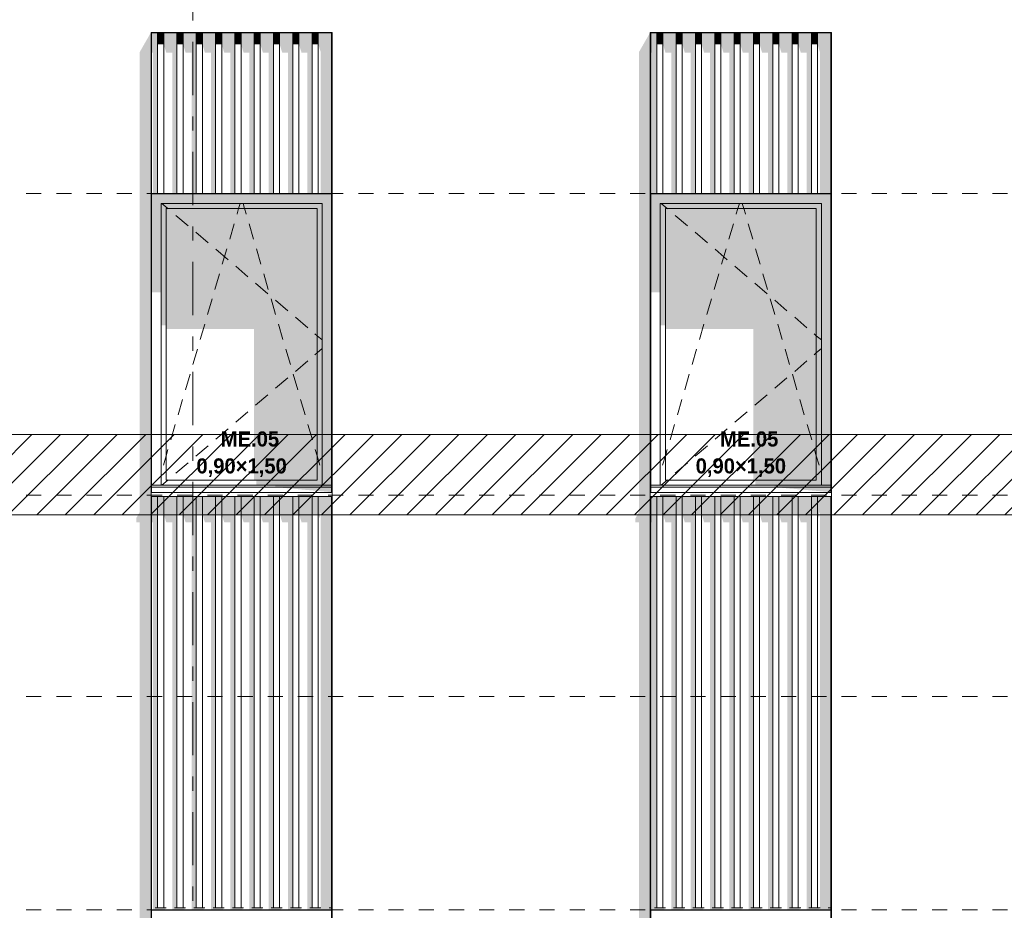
# Model space of a CAD drawing. Header units: millimetres. Extents: x 22784 to 62337, y -53000 to 10500.
# Tile 18 of 26: x 42561 to 47452, y 2497 to 6923. Entities that reach past the tile are written whole.
import ezdxf
from ezdxf.enums import TextEntityAlignment as Align

# ---------------------------------------------------------------- set-up
doc = ezdxf.new("R2010")
doc.units = ezdxf.units.MM
doc.header["$MEASUREMENT"] = 0
doc.linetypes.add('_TIRET COURT 1', pattern=[150, 75, -75])
doc.linetypes.add('Axe', pattern=[546.805537, 264.583325, -105.833328, 70.555556, -105.833328])
for name, color, linetype in [('Nouveau_0', 7, 'Continuous'), ('Nouveau_2D - Dessin général', 7, 'Continuous'), ('Nouveau_2D - Etiquettes 50ème', 7, 'Continuous'), ('Nouveau__Grille structurelle (axe_trame)', 7, 'Continuous'), ('Nouveau__Murs ext - Bardages', 7, 'Continuous'), ('Nouveau__Murs ext - Périphériques', 7, 'Continuous'), ('Nouveau_Fenêtres Archicad', 7, 'Continuous')]:
    doc.layers.add(name, color=color, linetype=linetype)
doc.styles.add('STYLE_GENERE_1', font='arial.ttf')
doc.styles.add('STYLE_GENERE_4', font='GOTHIC.TTF')

# ---------------------------------------------------------------- blocks, each defined once
blk = doc.blocks.new('Élément de coupe_4')
at = {"layer": 'Nouveau__Murs ext - Périphériques', "linetype": 'Continuous', "lineweight": 13}
for points in [[(43139.5, 865.3), (44039.5, 865.3), (44046.5, 887.5), (44040.7, 887.5), (44054, 911.8), (44054, 884.3), (44057, 884.3), (44113, 982), (44110, 982), (44110, 993.4), (43216, 993.4), (43216, 982), (43213, 982), (43213, 3560), (43157, 3560), (43157, 917.3), (43139.5, 885.3)], [(43233.3, 3560), (43222.2, 3560), (43222.2, 2500), (43279.9, 2500), (43288.7, 2510), (43233.3, 2510)], [(43318.2, 3560), (43318.2, 2500), (43375.9, 2500), (43384.7, 2510), (43329.3, 2510), (43329.3, 3560)], [(43425.3, 3560), (43414.2, 3560), (43414.2, 2500), (43471.9, 2500), (43480.7, 2510), (43425.3, 2510)], [(43510.2, 3560), (43510.2, 2500), (43567.9, 2500), (43576.7, 2510), (43521.3, 2510), (43521.3, 3560)], [(43617.3, 3560), (43606.2, 3560), (43606.2, 2500), (43663.9, 2500), (43672.7, 2510), (43617.3, 2510)], [(43702.2, 3560), (43702.2, 2500), (43759.9, 2500), (43768.7, 2510), (43713.3, 2510), (43713.3, 3560)], [(43798.2, 3560), (43798.2, 2500), (43855.9, 2500), (43864.7, 2510), (43809.3, 2510), (43809.3, 3560)], [(43894.2, 2500), (43951.9, 2500), (43960.7, 2510), (43905.3, 2510), (43905.3, 3560), (43894.2, 3560)], [(43990.2, 3560), (43990.2, 2500), (44047.9, 2500), (44054, 2506.9), (44054, 2500), (44110, 2500), (44110, 2510), (44097.3, 2510), (44097.3, 3560), (44056.7, 3560), (44056.7, 2510), (44001.3, 2510), (44001.3, 3560)], [(45619.5, 885.3), (45619.5, 865.3), (46519.5, 865.3), (46526.5, 887.5), (46520.7, 887.5), (46534, 911.8), (46534, 884.3), (46537, 884.3), (46593, 982), (46590, 982), (46590, 993.4), (45696, 993.4), (45696, 982), (45693, 982), (45693, 3560), (45637, 3560), (45637, 917.3)], [(45702.2, 3560), (45702.2, 2500), (45759.9, 2500), (45768.7, 2510), (45713.3, 2510), (45713.3, 3560)], [(45798.2, 2500), (45855.9, 2500), (45864.7, 2510), (45809.3, 2510), (45809.3, 3560), (45798.2, 3560)], [(45905.3, 3560), (45894.2, 3560), (45894.2, 2500), (45951.9, 2500), (45960.7, 2510), (45905.3, 2510)], [(45990.2, 3560), (45990.2, 2500), (46047.9, 2500), (46056.7, 2510), (46001.3, 2510), (46001.3, 3560)], [(46086.2, 3560), (46086.2, 2500), (46143.9, 2500), (46152.7, 2510), (46097.3, 2510), (46097.3, 3560)], [(46182.2, 2500), (46239.9, 2500), (46248.7, 2510), (46193.3, 2510), (46193.3, 3560), (46182.2, 3560)], [(46278.2, 2500), (46335.9, 2500), (46344.7, 2510), (46289.3, 2510), (46289.3, 3560), (46278.2, 3560)], [(46385.3, 3560), (46374.2, 3560), (46374.2, 2500), (46431.9, 2500), (46440.7, 2510), (46385.3, 2510)], [(46470.2, 3560), (46470.2, 2500), (46527.9, 2500), (46534, 2506.9), (46534, 2500), (46590, 2500), (46590, 2510), (46577.3, 2510), (46577.3, 3560), (46536.7, 3560), (46536.7, 2510), (46481.3, 2510), (46481.3, 3560)]]:
    blk.add_hatch(color=7, dxfattribs=at).paths.add_polyline_path(points)
blk = doc.blocks.new('Élément de coupe_9')
at = {"layer": 'Nouveau__Murs ext - Périphériques', "linetype": 'Continuous', "lineweight": 13}
for points in [[(43157, 4477.3), (43139.5, 4445.3), (43139.5, 4425.3), (43157, 4425.3), (43157, 3560), (43213, 3560), (43213, 6785.2), (43170.1, 6785.2), (43157, 6762.3)], [(43216, 6785.2), (43216, 6759.3), (43222.2, 6759.3), (43222.2, 6060), (43233.3, 6060), (43233.3, 6785.2)], [(43329.3, 6785.2), (43288.7, 6785.2), (43288.7, 6759.3), (43318.2, 6759.3), (43318.2, 6060), (43329.3, 6060)], [(43384.7, 6785.2), (43384.7, 6759.3), (43414.2, 6759.3), (43414.2, 6060), (43425.3, 6060), (43425.3, 6785.2)], [(43480.7, 6759.3), (43510.2, 6759.3), (43510.2, 6060), (43521.3, 6060), (43521.3, 6785.2), (43480.7, 6785.2)], [(43576.7, 6785.2), (43576.7, 6759.3), (43606.2, 6759.3), (43606.2, 6060), (43617.3, 6060), (43617.3, 6785.2)], [(43713.3, 6785.2), (43672.7, 6785.2), (43672.7, 6759.3), (43702.2, 6759.3), (43702.2, 6060), (43713.3, 6060)], [(43768.7, 6759.3), (43798.2, 6759.3), (43798.2, 6060), (43809.3, 6060), (43809.3, 6785.2), (43768.7, 6785.2)], [(43864.7, 6785.2), (43864.7, 6759.3), (43894.2, 6759.3), (43894.2, 6060), (43905.3, 6060), (43905.3, 6785.2)], [(43960.7, 6759.3), (43990.2, 6759.3), (43990.2, 6060), (44001.3, 6060), (44001.3, 6785.2), (43960.7, 6785.2)], [(44056.7, 6785.2), (44056.7, 6060), (44097.3, 6060), (44097.3, 6785.2)], [(45637, 4477.3), (45619.5, 4445.3), (45619.5, 4425.3), (45637, 4425.3), (45637, 3560), (45693, 3560), (45693, 6785.2), (45650.1, 6785.2), (45637, 6762.3)], [(45696, 6785.2), (45696, 6759.3), (45702.2, 6759.3), (45702.2, 6060), (45713.3, 6060), (45713.3, 6785.2)], [(45768.7, 6759.3), (45798.2, 6759.3), (45798.2, 6060), (45809.3, 6060), (45809.3, 6785.2), (45768.7, 6785.2)], [(45864.7, 6785.2), (45864.7, 6759.3), (45894.2, 6759.3), (45894.2, 6060), (45905.3, 6060), (45905.3, 6785.2)], [(46001.3, 6785.2), (45960.7, 6785.2), (45960.7, 6759.3), (45990.2, 6759.3), (45990.2, 6060), (46001.3, 6060)], [(46097.3, 6785.2), (46056.7, 6785.2), (46056.7, 6759.3), (46086.2, 6759.3), (46086.2, 6060), (46097.3, 6060)], [(46152.7, 6759.3), (46182.2, 6759.3), (46182.2, 6060), (46193.3, 6060), (46193.3, 6785.2), (46152.7, 6785.2)], [(46248.7, 6785.2), (46248.7, 6759.3), (46278.2, 6759.3), (46278.2, 6060), (46289.3, 6060), (46289.3, 6785.2)], [(46344.7, 6785.2), (46344.7, 6759.3), (46374.2, 6759.3), (46374.2, 6060), (46385.3, 6060), (46385.3, 6785.2)], [(46440.7, 6785.2), (46440.7, 6759.3), (46470.2, 6759.3), (46470.2, 6060), (46481.3, 6060), (46481.3, 6785.2)], [(46536.7, 6785.2), (46536.7, 6060), (46577.3, 6060), (46577.3, 6785.2)], [(43216, 4425.3), (43222.2, 4425.3), (43222.2, 3560), (43233.3, 3560), (43233.3, 4553.4), (43216, 4553.4)], [(43288.7, 4425.3), (43318.2, 4425.3), (43318.2, 3560), (43329.3, 3560), (43329.3, 4553.4), (43288.7, 4553.4)], [(43425.3, 4553.4), (43384.7, 4553.4), (43384.7, 4425.3), (43414.2, 4425.3), (43414.2, 3560), (43425.3, 3560)], [(43480.7, 4425.3), (43510.2, 4425.3), (43510.2, 3560), (43521.3, 3560), (43521.3, 4553.4), (43480.7, 4553.4)], [(43617.3, 4553.4), (43576.7, 4553.4), (43576.7, 4425.3), (43606.2, 4425.3), (43606.2, 3560), (43617.3, 3560)], [(43713.3, 4553.4), (43672.7, 4553.4), (43672.7, 4425.3), (43702.2, 4425.3), (43702.2, 3560), (43713.3, 3560)], [(43768.7, 4425.3), (43798.2, 4425.3), (43798.2, 3560), (43809.3, 3560), (43809.3, 4553.4), (43768.7, 4553.4)], [(43864.7, 4425.3), (43894.2, 4425.3), (43894.2, 3560), (43905.3, 3560), (43905.3, 4553.4), (43864.7, 4553.4)], [(43960.7, 4553.4), (43960.7, 4425.3), (43990.2, 4425.3), (43990.2, 3560), (44001.3, 3560), (44001.3, 4553.4)], [(44056.7, 4553.4), (44056.7, 3560), (44097.3, 3560), (44097.3, 4553.4)], [(45696, 4425.3), (45702.2, 4425.3), (45702.2, 3560), (45713.3, 3560), (45713.3, 4553.4), (45696, 4553.4)], [(45768.7, 4425.3), (45798.2, 4425.3), (45798.2, 3560), (45809.3, 3560), (45809.3, 4553.4), (45768.7, 4553.4)], [(45905.3, 4553.4), (45864.7, 4553.4), (45864.7, 4425.3), (45894.2, 4425.3), (45894.2, 3560), (45905.3, 3560)], [(45960.7, 4425.3), (45990.2, 4425.3), (45990.2, 3560), (46001.3, 3560), (46001.3, 4553.4), (45960.7, 4553.4)], [(46097.3, 4553.4), (46056.7, 4553.4), (46056.7, 4425.3), (46086.2, 4425.3), (46086.2, 3560), (46097.3, 3560)], [(46193.3, 4553.4), (46152.7, 4553.4), (46152.7, 4425.3), (46182.2, 4425.3), (46182.2, 3560), (46193.3, 3560)], [(46248.7, 4425.3), (46278.2, 4425.3), (46278.2, 3560), (46289.3, 3560), (46289.3, 4553.4), (46248.7, 4553.4)], [(46385.3, 4553.4), (46344.7, 4553.4), (46344.7, 4425.3), (46374.2, 4425.3), (46374.2, 3560), (46385.3, 3560)], [(46440.7, 4425.3), (46470.2, 4425.3), (46470.2, 3560), (46481.3, 3560), (46481.3, 4553.4), (46440.7, 4553.4)], [(46577.3, 4553.4), (46536.7, 4553.4), (46536.7, 3560), (46577.3, 3560)]]:
    blk.add_hatch(color=7, dxfattribs=at).paths.add_polyline_path(points)
blk = doc.blocks.new('Élément de coupe_12')
at = {"layer": 'Nouveau__Murs ext - Périphériques', "linetype": 'Continuous', "lineweight": 13}
for points in [[(43170.1, 6785.2), (43213, 6785.2), (43213, 6860)], [(43216, 6785.2), (43233.3, 6785.2), (43233.3, 6857), (43216, 6857)], [(43288.7, 6857), (43288.7, 6785.2), (43329.3, 6785.2), (43329.3, 6857)], [(43384.7, 6857), (43384.7, 6785.2), (43425.3, 6785.2), (43425.3, 6857)], [(43521.3, 6857), (43480.7, 6857), (43480.7, 6785.2), (43521.3, 6785.2)], [(43576.7, 6857), (43576.7, 6785.2), (43617.3, 6785.2), (43617.3, 6857)], [(43672.7, 6857), (43672.7, 6785.2), (43713.3, 6785.2), (43713.3, 6857)], [(43768.7, 6857), (43768.7, 6785.2), (43809.3, 6785.2), (43809.3, 6857)], [(43864.7, 6785.2), (43905.3, 6785.2), (43905.3, 6857), (43864.7, 6857)], [(43960.7, 6785.2), (44001.3, 6785.2), (44001.3, 6857), (43960.7, 6857)], [(44097.3, 6857), (44056.7, 6857), (44056.7, 6785.2), (44097.3, 6785.2)], [(45693, 6860), (45650.1, 6785.2), (45693, 6785.2)], [(45713.3, 6857), (45696, 6857), (45696, 6785.2), (45713.3, 6785.2)], [(45768.7, 6785.2), (45809.3, 6785.2), (45809.3, 6857), (45768.7, 6857)], [(45864.7, 6857), (45864.7, 6785.2), (45905.3, 6785.2), (45905.3, 6857)], [(45960.7, 6785.2), (46001.3, 6785.2), (46001.3, 6857), (45960.7, 6857)], [(46097.3, 6857), (46056.7, 6857), (46056.7, 6785.2), (46097.3, 6785.2)], [(46152.7, 6785.2), (46193.3, 6785.2), (46193.3, 6857), (46152.7, 6857)], [(46248.7, 6785.2), (46289.3, 6785.2), (46289.3, 6857), (46248.7, 6857)], [(46385.3, 6857), (46344.7, 6857), (46344.7, 6785.2), (46385.3, 6785.2)], [(46440.7, 6785.2), (46481.3, 6785.2), (46481.3, 6857), (46440.7, 6857)], [(46577.3, 6857), (46536.7, 6857), (46536.7, 6785.2), (46577.3, 6785.2)]]:
    blk.add_hatch(color=7, dxfattribs=at).paths.add_polyline_path(points)
blk = doc.blocks.new('Élément de coupe_29')
at = {"layer": 'Nouveau_Fenêtres Archicad', "linetype": 'Continuous', "lineweight": 13}
for points in [[(46590, 6057), (45696, 6057), (45696, 6010), (45743, 6010), (46543, 6010), (46590, 6010)], [(45743, 6010), (45696, 6010), (45696, 5568.7), (45743, 5568.7)], [(46543, 6010), (45743, 6010), (45743, 5985), (45768, 5985), (46518, 5985), (46543, 5985)], [(45743, 5985), (45743, 5403.9), (45768, 5403.9), (45768, 5985)], [(46518, 5985), (45768, 5985), (45768, 5385.6), (46204.9, 5385.6), (46204.9, 4635), (46518, 4635)], [(46518, 5985), (46518, 4635), (46543, 4635), (46543, 5985)], [(46543, 6010), (46543, 4610), (46590, 4610), (46590, 6010)], [(46543, 4635), (46215.4, 4635), (46215.4, 4610), (46543, 4610)], [(46310.6, 4610), (46310.6, 4600), (46590, 4600), (46590, 4610)], [(46310.6, 4600), (46590, 4575), (46590, 4600)]]:
    blk.add_hatch(color=7, dxfattribs=at).paths.add_polyline_path(points)
at = {"layer": 'Nouveau_Fenêtres Archicad', "color": 7, "linetype": 'Continuous', "lineweight": 13}
for p, q in [((45743, 6010), (45743, 4610)), ((46543, 6010), (45743, 6010)), ((45747.3, 6010), (45776.6, 5985)), ((45768, 5985), (45768, 4635)), ((46518, 5985), (45768, 5985)), ((45776.6, 5985), (45778.9, 5983.1)), ((46120.5, 5958.2), (46128.3, 5985)), ((46128.3, 5985), (46135.7, 6010)), ((46157.7, 5985), (46150.3, 6010)), ((46165.5, 5958.2), (46157.7, 5985)), ((46518, 4635), (46518, 5985)), ((46543, 4610), (46543, 6010)), ((45816.9, 5950.6), (45877.8, 5898.7)), ((46120.2, 5957.3), (46120.5, 5958.2)), ((46165.8, 5957.3), (46165.5, 5958.2)), ((46083.7, 5832.5), (46106.2, 5909.3)), ((46202.3, 5832.5), (46179.8, 5909.3)), ((45915.8, 5866.3), (45976.7, 5814.4)), ((46014.7, 5781.9), (46075.6, 5730)), ((46047.1, 5707.8), (46069.6, 5784.5)), ((46238.9, 5707.8), (46216.4, 5784.5)), ((46113.6, 5697.5), (46174.5, 5645.6)), ((46010.5, 5583), (46033, 5659.8)), ((46275.5, 5583), (46253, 5659.8)), ((46212.5, 5613.2), (46273.4, 5561.3)), ((45974, 5458.3), (45996.5, 5535)), ((46312, 5458.3), (46289.5, 5535)), ((46311.5, 5528.8), (46372.3, 5476.9)), ((46410.4, 5444.5), (46471.2, 5392.5)), ((45937.4, 5333.5), (45959.9, 5410.3)), ((46348.6, 5333.5), (46326.1, 5410.3)), ((46507.1, 5361.9), (46518, 5352.6)), ((46518, 5352.6), (46543, 5331.3)), ((45900.8, 5208.8), (45923.3, 5285.5)), ((46385.2, 5208.8), (46362.7, 5285.5)), ((46518, 5267.4), (46543, 5288.7)), ((46507.1, 5258.1), (46518, 5267.4)), ((46410.4, 5175.5), (46471.2, 5227.5)), ((45864.3, 5084), (45886.8, 5160.8)), ((46311.5, 5091.2), (46372.3, 5143.1)), ((46421.7, 5084), (46399.2, 5160.8)), ((46212.5, 5006.8), (46273.4, 5058.7)), ((45827.7, 4959.3), (45850.2, 5036)), ((46458.3, 4959.3), (46435.8, 5036)), ((46113.6, 4922.5), (46174.5, 4974.4)), ((45791.1, 4834.5), (45813.6, 4911.3)), ((46494.9, 4834.5), (46472.4, 4911.3)), ((46014.7, 4838.1), (46075.6, 4890)), ((45915.8, 4753.7), (45976.7, 4805.6)), ((45754.6, 4709.8), (45768, 4755.6)), ((45768, 4755.6), (45777.1, 4786.5)), ((46518, 4755.6), (46508.9, 4786.5)), ((46531.4, 4709.8), (46518, 4755.6)), ((45816.9, 4669.4), (45877.8, 4721.3)), ((46590, 4610), (45696, 4610)), ((46590, 4600), (45696, 4600)), ((45747.3, 4610), (45776.6, 4635)), ((45768, 4635), (46518, 4635)), ((45776.6, 4635), (45778.9, 4636.9)), ((45693, 4575), (45693, 4573.4)), ((45693, 4573.4), (45693, 4553.4)), ((46593, 4573.4), (45693, 4573.4)), ((46593, 4553.4), (45693, 4553.4)), ((46593, 4575), (46593, 4573.4)), ((46593, 4573.4), (46593, 4553.4))]:
    blk.add_line(p, q, dxfattribs=at)
blk = doc.blocks.new('Élément de coupe_38')
at = {"layer": 'Nouveau_Fenêtres Archicad', "linetype": 'Continuous', "lineweight": 13}
for points in [[(44110, 6057), (43216, 6057), (43216, 6010), (43263, 6010), (44063, 6010), (44110, 6010)], [(43216, 6010), (43216, 5568.7), (43263, 5568.7), (43263, 6010)], [(44063, 6010), (43263, 6010), (43263, 5985), (43288, 5985), (44038, 5985), (44063, 5985)], [(43263, 5985), (43263, 5403.9), (43288, 5403.9), (43288, 5985)], [(44038, 5985), (43288, 5985), (43288, 5385.6), (43724.9, 5385.6), (43724.9, 4635), (44038, 4635)], [(44038, 5985), (44038, 4635), (44063, 4635), (44063, 5985)], [(44063, 6010), (44063, 4610), (44110, 4610), (44110, 6010)], [(44063, 4635), (43735.4, 4635), (43735.4, 4610), (44063, 4610)], [(43830.6, 4610), (43830.6, 4600), (44110, 4600), (44110, 4610)], [(43830.6, 4600), (44110, 4575), (44110, 4600)]]:
    blk.add_hatch(color=7, dxfattribs=at).paths.add_polyline_path(points)
at = {"layer": 'Nouveau_Fenêtres Archicad', "color": 7, "linetype": 'Continuous', "lineweight": 13}
for p, q in [((43263, 6010), (43263, 4610)), ((44063, 6010), (43263, 6010)), ((43267.3, 6010), (43296.6, 5985)), ((43288, 5985), (43288, 4635)), ((44038, 5985), (43288, 5985)), ((43296.6, 5985), (43298.9, 5983.1)), ((43640.5, 5958.2), (43648.3, 5985)), ((43648.3, 5985), (43655.7, 6010)), ((43677.7, 5985), (43670.3, 6010)), ((43685.5, 5958.2), (43677.7, 5985)), ((44038, 4635), (44038, 5985)), ((44063, 4610), (44063, 6010)), ((43336.9, 5950.6), (43397.8, 5898.7)), ((43640.2, 5957.3), (43640.5, 5958.2)), ((43685.8, 5957.3), (43685.5, 5958.2)), ((43603.7, 5832.5), (43626.2, 5909.3)), ((43722.3, 5832.5), (43699.8, 5909.3)), ((43435.8, 5866.3), (43496.7, 5814.4)), ((43534.7, 5781.9), (43595.6, 5730)), ((43567.1, 5707.8), (43589.6, 5784.5)), ((43758.9, 5707.8), (43736.4, 5784.5)), ((43633.6, 5697.5), (43694.5, 5645.6)), ((43530.5, 5583), (43553, 5659.8)), ((43795.5, 5583), (43773, 5659.8)), ((43732.5, 5613.2), (43793.4, 5561.3)), ((43494, 5458.3), (43516.5, 5535)), ((43832, 5458.3), (43809.5, 5535)), ((43831.5, 5528.8), (43892.3, 5476.9)), ((43930.4, 5444.5), (43991.2, 5392.5)), ((43457.4, 5333.5), (43479.9, 5410.3)), ((43868.6, 5333.5), (43846.1, 5410.3)), ((44027.1, 5361.9), (44038, 5352.6)), ((44038, 5352.6), (44063, 5331.3)), ((43420.8, 5208.8), (43443.3, 5285.5)), ((43905.2, 5208.8), (43882.7, 5285.5)), ((44038, 5267.4), (44063, 5288.7)), ((44027.1, 5258.1), (44038, 5267.4)), ((43930.4, 5175.5), (43991.2, 5227.5)), ((43384.3, 5084), (43406.8, 5160.8)), ((43831.5, 5091.2), (43892.3, 5143.1)), ((43941.7, 5084), (43919.2, 5160.8)), ((43732.5, 5006.8), (43793.4, 5058.7)), ((43347.7, 4959.3), (43370.2, 5036)), ((43978.3, 4959.3), (43955.8, 5036)), ((43633.6, 4922.5), (43694.5, 4974.4)), ((43311.1, 4834.5), (43333.6, 4911.3)), ((44014.9, 4834.5), (43992.4, 4911.3)), ((43534.7, 4838.1), (43595.6, 4890)), ((43435.8, 4753.7), (43496.7, 4805.6)), ((43274.6, 4709.8), (43288, 4755.6)), ((43288, 4755.6), (43297.1, 4786.5)), ((44038, 4755.6), (44028.9, 4786.5)), ((44051.4, 4709.8), (44038, 4755.6)), ((43336.9, 4669.4), (43397.8, 4721.3)), ((44110, 4610), (43216, 4610)), ((44110, 4600), (43216, 4600)), ((43267.3, 4610), (43296.6, 4635)), ((43288, 4635), (44038, 4635)), ((43296.6, 4635), (43298.9, 4636.9)), ((43213, 4575), (43213, 4573.4)), ((43213, 4573.4), (43213, 4553.4)), ((44113, 4573.4), (43213, 4573.4)), ((44113, 4553.4), (43213, 4553.4)), ((44113, 4575), (44113, 4573.4)), ((44113, 4573.4), (44113, 4553.4))]:
    blk.add_line(p, q, dxfattribs=at)
blk = doc.blocks.new('Élément de coupe_190')
at = {"layer": 'Nouveau__Murs ext - Bardages', "color": 7, "linetype": 'Continuous', "lineweight": 13}
for p, q in [((44110, 6060), (43216, 6060)), ((44110, 6057), (43216, 6057))]:
    blk.add_line(p, q, dxfattribs=at)
blk = doc.blocks.new('Élément de coupe_191')
at = {"layer": 'Nouveau__Murs ext - Bardages', "color": 7, "linetype": 'Continuous', "lineweight": 13}
for p, q in [((44110, 2500), (43216, 2500)), ((44110, 2497), (43216, 2497))]:
    blk.add_line(p, q, dxfattribs=at)
blk = doc.blocks.new('Élément de coupe_192')
at = {"layer": 'Nouveau__Murs ext - Bardages', "linetype": 'Continuous', "lineweight": 13}
for points in [[(43233.3, 2510), (43246, 2510), (43246, 4553.4), (43233.3, 4553.4)], [(43246, 4553.4), (43246, 4466.8), (43276, 4466.8), (43276, 4553.4)], [(43276, 4466.8), (43288.7, 4425.3), (43288.7, 4553.4), (43276, 4553.4)], [(43329.3, 2510), (43342, 2510), (43342, 4553.4), (43329.3, 4553.4)], [(43342, 4466.8), (43372, 4466.8), (43372, 4553.4), (43342, 4553.4)], [(43384.7, 4553.4), (43372, 4553.4), (43372, 4466.8), (43384.7, 4425.3)], [(43425.3, 2510), (43438, 2510), (43438, 4553.4), (43425.3, 4553.4)], [(43438, 4466.8), (43468, 4466.8), (43468, 4553.4), (43438, 4553.4)], [(43468, 4466.8), (43480.7, 4425.3), (43480.7, 4553.4), (43468, 4553.4)], [(43521.3, 2510), (43534, 2510), (43534, 4553.4), (43521.3, 4553.4)], [(43564, 4553.4), (43534, 4553.4), (43534, 4466.8), (43564, 4466.8)], [(43576.7, 4553.4), (43564, 4553.4), (43564, 4466.8), (43576.7, 4425.3)], [(43617.3, 2510), (43630, 2510), (43630, 4553.4), (43617.3, 4553.4)], [(43660, 4553.4), (43630, 4553.4), (43630, 4466.8), (43660, 4466.8)], [(43660, 4466.8), (43672.7, 4425.3), (43672.7, 4553.4), (43660, 4553.4)], [(43713.3, 2510), (43726, 2510), (43726, 4553.4), (43713.3, 4553.4)], [(43726, 4466.8), (43756, 4466.8), (43756, 4553.4), (43726, 4553.4)], [(43768.7, 4553.4), (43756, 4553.4), (43756, 4466.8), (43768.7, 4425.3)], [(43809.3, 2510), (43822, 2510), (43822, 4553.4), (43809.3, 4553.4)], [(43822, 4466.8), (43852, 4466.8), (43852, 4553.4), (43822, 4553.4)], [(43852, 4466.8), (43864.7, 4425.3), (43864.7, 4553.4), (43852, 4553.4)], [(43905.3, 2510), (43918, 2510), (43918, 4553.4), (43905.3, 4553.4)], [(43948, 4553.4), (43918, 4553.4), (43918, 4466.8), (43948, 4466.8)], [(43960.7, 4553.4), (43948, 4553.4), (43948, 4466.8), (43960.7, 4425.3)], [(44001.3, 2510), (44014, 2510), (44014, 4553.4), (44001.3, 4553.4)], [(44044, 4553.4), (44014, 4553.4), (44014, 4466.8), (44044, 4466.8)], [(44044, 4553.4), (44044, 4466.8), (44050.7, 4444.8), (44053.1, 4459.1), (44051.1, 4465.7), (44055.7, 4474.9), (44055.7, 2510), (44056.7, 2510), (44056.7, 4553.4)], [(44097.3, 2510), (44110, 2510), (44110, 4553.4), (44097.3, 4553.4)]]:
    blk.add_hatch(color=7, dxfattribs=at).paths.add_polyline_path(points)
at = {"layer": 'Nouveau__Murs ext - Bardages', "color": 7, "linetype": 'Continuous', "lineweight": 13}
for p, q in [((43246, 2510), (43246, 4553.4)), ((43276, 2510), (43276, 4553.4)), ((43342, 2510), (43342, 4553.4)), ((43372, 2510), (43372, 4553.4)), ((43438, 2510), (43438, 4553.4)), ((43468, 2510), (43468, 4553.4)), ((43534, 2510), (43534, 4553.4)), ((43564, 2510), (43564, 4553.4)), ((43630, 2510), (43630, 4553.4)), ((43660, 2510), (43660, 4553.4)), ((43726, 2510), (43726, 4553.4)), ((43756, 2510), (43756, 4553.4)), ((43822, 2510), (43822, 4553.4)), ((43852, 2510), (43852, 4553.4)), ((43918, 2510), (43918, 4553.4)), ((43948, 2510), (43948, 4553.4)), ((44014, 2510), (44014, 4553.4)), ((44044, 2510), (44044, 4553.4)), ((43246, 2510), (43233.3, 2510)), ((43276, 2510), (43246, 2510)), ((43288.7, 2510), (43276, 2510)), ((43342, 2510), (43329.3, 2510)), ((43372, 2510), (43342, 2510)), ((43384.7, 2510), (43372, 2510)), ((43438, 2510), (43425.3, 2510)), ((43468, 2510), (43438, 2510)), ((43480.7, 2510), (43468, 2510)), ((43534, 2510), (43521.3, 2510)), ((43564, 2510), (43534, 2510)), ((43576.7, 2510), (43564, 2510)), ((43630, 2510), (43617.3, 2510)), ((43660, 2510), (43630, 2510)), ((43672.7, 2510), (43660, 2510)), ((43726, 2510), (43713.3, 2510)), ((43756, 2510), (43726, 2510)), ((43768.7, 2510), (43756, 2510)), ((43822, 2510), (43809.3, 2510)), ((43852, 2510), (43822, 2510)), ((43864.7, 2510), (43852, 2510)), ((43918, 2510), (43905.3, 2510)), ((43948, 2510), (43918, 2510)), ((43960.7, 2510), (43948, 2510)), ((44014, 2510), (44001.3, 2510)), ((44044, 2510), (44014, 2510)), ((44056.7, 2510), (44044, 2510)), ((44110, 2510), (44097.3, 2510))]:
    blk.add_line(p, q, dxfattribs=at)
blk = doc.blocks.new('Élément de coupe_193')
at = {"layer": 'Nouveau__Murs ext - Bardages', "linetype": 'Continuous', "lineweight": 13}
for points in [[(43246, 6857), (43233.3, 6857), (43233.3, 6060), (43246, 6060)], [(43276, 6857), (43246, 6857), (43246, 6800.8), (43276, 6800.8)], [(43276, 6800.8), (43288.7, 6759.3), (43288.7, 6857), (43276, 6857)], [(43342, 6857), (43329.3, 6857), (43329.3, 6060), (43342, 6060)], [(43372, 6857), (43342, 6857), (43342, 6800.8), (43372, 6800.8)], [(43384.7, 6857), (43372, 6857), (43372, 6800.8), (43384.7, 6759.3)], [(43438, 6857), (43425.3, 6857), (43425.3, 6060), (43438, 6060)], [(43468, 6857), (43438, 6857), (43438, 6800.8), (43468, 6800.8)], [(43480.7, 6857), (43468, 6857), (43468, 6800.8), (43480.7, 6759.3)], [(43534, 6857), (43521.3, 6857), (43521.3, 6060), (43534, 6060)], [(43564, 6857), (43534, 6857), (43534, 6800.8), (43564, 6800.8)], [(43576.7, 6857), (43564, 6857), (43564, 6800.8), (43576.7, 6759.3)], [(43630, 6857), (43617.3, 6857), (43617.3, 6060), (43630, 6060)], [(43660, 6857), (43630, 6857), (43630, 6800.8), (43660, 6800.8)], [(43672.7, 6857), (43660, 6857), (43660, 6800.8), (43672.7, 6759.3)], [(43726, 6857), (43713.3, 6857), (43713.3, 6060), (43726, 6060)], [(43756, 6857), (43726, 6857), (43726, 6800.8), (43756, 6800.8)], [(43768.7, 6857), (43756, 6857), (43756, 6800.8), (43768.7, 6759.3)], [(43822, 6857), (43809.3, 6857), (43809.3, 6060), (43822, 6060)], [(43852, 6857), (43822, 6857), (43822, 6800.8), (43852, 6800.8)], [(43864.7, 6857), (43852, 6857), (43852, 6800.8), (43864.7, 6759.3)], [(43918, 6857), (43905.3, 6857), (43905.3, 6060), (43918, 6060)], [(43948, 6857), (43918, 6857), (43918, 6800.8), (43948, 6800.8)], [(43960.7, 6857), (43948, 6857), (43948, 6800.8), (43960.7, 6759.3)], [(44014, 6857), (44001.3, 6857), (44001.3, 6060), (44014, 6060)], [(44044, 6857), (44014, 6857), (44014, 6800.8), (44044, 6800.8)], [(44056.7, 6857), (44044, 6857), (44044, 6800.8), (44055.7, 6762.4), (44055.7, 6060), (44056.7, 6060)], [(44110, 6857), (44097.3, 6857), (44097.3, 6060), (44110, 6060)]]:
    blk.add_hatch(color=7, dxfattribs=at).paths.add_polyline_path(points)
at = {"layer": 'Nouveau__Murs ext - Bardages', "color": 7, "linetype": 'Continuous', "lineweight": 13}
for p, q in [((43246, 6060), (43246, 6857)), ((43276, 6060), (43276, 6857)), ((43342, 6060), (43342, 6857)), ((43372, 6060), (43372, 6857)), ((43438, 6060), (43438, 6857)), ((43468, 6060), (43468, 6857)), ((43534, 6060), (43534, 6857)), ((43564, 6060), (43564, 6857)), ((43630, 6060), (43630, 6857)), ((43660, 6060), (43660, 6857)), ((43726, 6060), (43726, 6857)), ((43756, 6060), (43756, 6857)), ((43822, 6060), (43822, 6857)), ((43852, 6060), (43852, 6857)), ((43918, 6060), (43918, 6857)), ((43948, 6060), (43948, 6857)), ((44014, 6060), (44014, 6857)), ((44044, 6060), (44044, 6857))]:
    blk.add_line(p, q, dxfattribs=at)
blk = doc.blocks.new('Élément de coupe_194')
at = {"layer": 'Nouveau__Murs ext - Bardages', "color": 7, "linetype": 'Continuous', "lineweight": 13}
for p, q in [((43213, 6857), (43213, 6860)), ((44113, 6860), (43213, 6860)), ((44110, 6857), (43216, 6857)), ((44113, 6857), (44113, 6860))]:
    blk.add_line(p, q, dxfattribs=at)
blk = doc.blocks.new('Élément de coupe_195')
at = {"layer": 'Nouveau__Murs ext - Bardages', "linetype": 'Continuous', "lineweight": 13}
for points in [[(43216, 4553.4), (43213, 4553.4), (43213, 4522.9), (43216, 4522.9)], [(43216, 993.4), (43213, 993.4), (43213, 982), (43216, 982)]]:
    blk.add_hatch(color=7, dxfattribs=at).paths.add_polyline_path(points)
at = {"layer": 'Nouveau__Murs ext - Bardages', "color": 7, "linetype": 'Continuous', "lineweight": 13}
for p, q in [((43213, 6857), (43216, 6857)), ((43213, 4575), (43213, 6857)), ((43216, 6060), (43216, 6857)), ((43216, 6057), (43216, 6060)), ((43216, 4575), (43216, 6057)), ((43213, 1015), (43213, 4553.4)), ((43216, 2500), (43216, 4553.4)), ((43216, 2497), (43216, 2500)), ((43216, 1015), (43216, 2497)), ((43213, 982), (43213, 993.4)), ((43213, 982), (43216, 982)), ((43216, 982), (43216, 993.4))]:
    blk.add_line(p, q, dxfattribs=at)
blk = doc.blocks.new('Élément de coupe_196')
at = {"layer": 'Nouveau__Murs ext - Bardages', "color": 7, "linetype": 'Continuous', "lineweight": 13}
for p, q in [((44110, 6857), (44113, 6857)), ((44110, 6060), (44110, 6857)), ((44113, 4575), (44113, 6857)), ((44110, 6057), (44110, 6060)), ((44110, 4575), (44110, 6057)), ((44110, 2500), (44110, 4553.4)), ((44113, 1015), (44113, 4553.4)), ((44110, 2497), (44110, 2500)), ((44110, 1015), (44110, 2497)), ((44110, 982), (44110, 993.4)), ((44110, 982), (44113, 982)), ((44113, 982), (44113, 993.4))]:
    blk.add_line(p, q, dxfattribs=at)
blk = doc.blocks.new('Élément de coupe_197')
at = {"layer": 'Nouveau__Murs ext - Bardages', "color": 7, "linetype": 'Continuous', "lineweight": 13}
for p, q in [((46590, 6060), (45696, 6060)), ((46590, 6057), (45696, 6057))]:
    blk.add_line(p, q, dxfattribs=at)
blk = doc.blocks.new('Élément de coupe_198')
at = {"layer": 'Nouveau__Murs ext - Bardages', "color": 7, "linetype": 'Continuous', "lineweight": 13}
for p, q in [((46590, 2500), (45696, 2500)), ((46590, 2497), (45696, 2497))]:
    blk.add_line(p, q, dxfattribs=at)
blk = doc.blocks.new('Élément de coupe_199')
at = {"layer": 'Nouveau__Murs ext - Bardages', "linetype": 'Continuous', "lineweight": 13}
for points in [[(45713.3, 2510), (45726, 2510), (45726, 4553.4), (45713.3, 4553.4)], [(45726, 4466.8), (45756, 4466.8), (45756, 4553.4), (45726, 4553.4)], [(45768.7, 4553.4), (45756, 4553.4), (45756, 4466.8), (45768.7, 4425.3)], [(45809.3, 2510), (45822, 2510), (45822, 4553.4), (45809.3, 4553.4)], [(45822, 4466.8), (45852, 4466.8), (45852, 4553.4), (45822, 4553.4)], [(45864.7, 4553.4), (45852, 4553.4), (45852, 4466.8), (45864.7, 4425.3)], [(45905.3, 2510), (45918, 2510), (45918, 4553.4), (45905.3, 4553.4)], [(45918, 4466.8), (45948, 4466.8), (45948, 4553.4), (45918, 4553.4)], [(45960.7, 4553.4), (45948, 4553.4), (45948, 4466.8), (45960.7, 4425.3)], [(46001.3, 2510), (46014, 2510), (46014, 4553.4), (46001.3, 4553.4)], [(46014, 4466.8), (46044, 4466.8), (46044, 4553.4), (46014, 4553.4)], [(46056.7, 4553.4), (46044, 4553.4), (46044, 4466.8), (46056.7, 4425.3)], [(46097.3, 2510), (46110, 2510), (46110, 4553.4), (46097.3, 4553.4)], [(46110, 4466.8), (46140, 4466.8), (46140, 4553.4), (46110, 4553.4)], [(46140, 4553.4), (46140, 4466.8), (46152.7, 4425.3), (46152.7, 4553.4)], [(46193.3, 2510), (46206, 2510), (46206, 4553.4), (46193.3, 4553.4)], [(46206, 4553.4), (46206, 4466.8), (46236, 4466.8), (46236, 4553.4)], [(46236, 4466.8), (46248.7, 4425.3), (46248.7, 4553.4), (46236, 4553.4)], [(46289.3, 2510), (46302, 2510), (46302, 4553.4), (46289.3, 4553.4)], [(46332, 4553.4), (46302, 4553.4), (46302, 4466.8), (46332, 4466.8)], [(46332, 4466.8), (46344.7, 4425.3), (46344.7, 4553.4), (46332, 4553.4)], [(46385.3, 2510), (46398, 2510), (46398, 4553.4), (46385.3, 4553.4)], [(46428, 4553.4), (46398, 4553.4), (46398, 4466.8), (46428, 4466.8)], [(46428, 4466.8), (46440.7, 4425.3), (46440.7, 4553.4), (46428, 4553.4)], [(46481.3, 2510), (46494, 2510), (46494, 4553.4), (46481.3, 4553.4)], [(46494, 4466.8), (46524, 4466.8), (46524, 4553.4), (46494, 4553.4)], [(46524, 4553.4), (46524, 4466.8), (46530.7, 4444.8), (46533.1, 4459.1), (46531.1, 4465.7), (46535.7, 4474.9), (46535.7, 2510), (46536.7, 2510), (46536.7, 4553.4)], [(46577.3, 2510), (46590, 2510), (46590, 4553.4), (46577.3, 4553.4)]]:
    blk.add_hatch(color=7, dxfattribs=at).paths.add_polyline_path(points)
at = {"layer": 'Nouveau__Murs ext - Bardages', "color": 7, "linetype": 'Continuous', "lineweight": 13}
for p, q in [((45726, 2510), (45726, 4553.4)), ((45756, 2510), (45756, 4553.4)), ((45822, 2510), (45822, 4553.4)), ((45852, 2510), (45852, 4553.4)), ((45918, 2510), (45918, 4553.4)), ((45948, 2510), (45948, 4553.4)), ((46014, 2510), (46014, 4553.4)), ((46044, 2510), (46044, 4553.4)), ((46110, 2510), (46110, 4553.4)), ((46140, 2510), (46140, 4553.4)), ((46206, 2510), (46206, 4553.4)), ((46236, 2510), (46236, 4553.4)), ((46302, 2510), (46302, 4553.4)), ((46332, 2510), (46332, 4553.4)), ((46398, 2510), (46398, 4553.4)), ((46428, 2510), (46428, 4553.4)), ((46494, 2510), (46494, 4553.4)), ((46524, 2510), (46524, 4553.4)), ((45726, 2510), (45713.3, 2510)), ((45756, 2510), (45726, 2510)), ((45768.7, 2510), (45756, 2510)), ((45822, 2510), (45809.3, 2510)), ((45852, 2510), (45822, 2510)), ((45864.7, 2510), (45852, 2510)), ((45918, 2510), (45905.3, 2510)), ((45948, 2510), (45918, 2510)), ((45960.7, 2510), (45948, 2510)), ((46014, 2510), (46001.3, 2510)), ((46044, 2510), (46014, 2510)), ((46056.7, 2510), (46044, 2510)), ((46110, 2510), (46097.3, 2510)), ((46140, 2510), (46110, 2510)), ((46152.7, 2510), (46140, 2510)), ((46206, 2510), (46193.3, 2510)), ((46236, 2510), (46206, 2510)), ((46248.7, 2510), (46236, 2510)), ((46302, 2510), (46289.3, 2510)), ((46332, 2510), (46302, 2510)), ((46344.7, 2510), (46332, 2510)), ((46398, 2510), (46385.3, 2510)), ((46428, 2510), (46398, 2510)), ((46440.7, 2510), (46428, 2510)), ((46494, 2510), (46481.3, 2510)), ((46524, 2510), (46494, 2510)), ((46536.7, 2510), (46524, 2510)), ((46590, 2510), (46577.3, 2510))]:
    blk.add_line(p, q, dxfattribs=at)
blk = doc.blocks.new('Élément de coupe_200')
at = {"layer": 'Nouveau__Murs ext - Bardages', "linetype": 'Continuous', "lineweight": 13}
for points in [[(45726, 6857), (45713.3, 6857), (45713.3, 6060), (45726, 6060)], [(45726, 6857), (45726, 6800.8), (45756, 6800.8), (45756, 6857)], [(45768.7, 6857), (45756, 6857), (45756, 6800.8), (45768.7, 6759.3)], [(45822, 6857), (45809.3, 6857), (45809.3, 6060), (45822, 6060)], [(45852, 6857), (45822, 6857), (45822, 6800.8), (45852, 6800.8)], [(45864.7, 6857), (45852, 6857), (45852, 6800.8), (45864.7, 6759.3)], [(45918, 6857), (45905.3, 6857), (45905.3, 6060), (45918, 6060)], [(45948, 6857), (45918, 6857), (45918, 6800.8), (45948, 6800.8)], [(45960.7, 6857), (45948, 6857), (45948, 6800.8), (45960.7, 6759.3)], [(46014, 6857), (46001.3, 6857), (46001.3, 6060), (46014, 6060)], [(46044, 6857), (46014, 6857), (46014, 6800.8), (46044, 6800.8)], [(46056.7, 6857), (46044, 6857), (46044, 6800.8), (46056.7, 6759.3)], [(46110, 6857), (46097.3, 6857), (46097.3, 6060), (46110, 6060)], [(46140, 6857), (46110, 6857), (46110, 6800.8), (46140, 6800.8)], [(46152.7, 6857), (46140, 6857), (46140, 6800.8), (46152.7, 6759.3)], [(46206, 6857), (46193.3, 6857), (46193.3, 6060), (46206, 6060)], [(46206, 6857), (46206, 6800.8), (46236, 6800.8), (46236, 6857)], [(46248.7, 6857), (46236, 6857), (46236, 6800.8), (46248.7, 6759.3)], [(46302, 6857), (46289.3, 6857), (46289.3, 6060), (46302, 6060)], [(46302, 6857), (46302, 6800.8), (46332, 6800.8), (46332, 6857)], [(46344.7, 6857), (46332, 6857), (46332, 6800.8), (46344.7, 6759.3)], [(46398, 6857), (46385.3, 6857), (46385.3, 6060), (46398, 6060)], [(46398, 6857), (46398, 6800.8), (46428, 6800.8), (46428, 6857)], [(46440.7, 6857), (46428, 6857), (46428, 6800.8), (46440.7, 6759.3)], [(46494, 6857), (46481.3, 6857), (46481.3, 6060), (46494, 6060)], [(46494, 6857), (46494, 6800.8), (46524, 6800.8), (46524, 6857)], [(46536.7, 6857), (46524, 6857), (46524, 6800.8), (46535.7, 6762.4), (46535.7, 6060), (46536.7, 6060)], [(46590, 6857), (46577.3, 6857), (46577.3, 6060), (46590, 6060)]]:
    blk.add_hatch(color=7, dxfattribs=at).paths.add_polyline_path(points)
at = {"layer": 'Nouveau__Murs ext - Bardages', "color": 7, "linetype": 'Continuous', "lineweight": 13}
for p, q in [((45726, 6060), (45726, 6857)), ((45756, 6060), (45756, 6857)), ((45822, 6060), (45822, 6857)), ((45852, 6060), (45852, 6857)), ((45918, 6060), (45918, 6857)), ((45948, 6060), (45948, 6857)), ((46014, 6060), (46014, 6857)), ((46044, 6060), (46044, 6857)), ((46110, 6060), (46110, 6857)), ((46140, 6060), (46140, 6857)), ((46206, 6060), (46206, 6857)), ((46236, 6060), (46236, 6857)), ((46302, 6060), (46302, 6857)), ((46332, 6060), (46332, 6857)), ((46398, 6060), (46398, 6857)), ((46428, 6060), (46428, 6857)), ((46494, 6060), (46494, 6857)), ((46524, 6060), (46524, 6857))]:
    blk.add_line(p, q, dxfattribs=at)
blk = doc.blocks.new('Élément de coupe_201')
at = {"layer": 'Nouveau__Murs ext - Bardages', "color": 7, "linetype": 'Continuous', "lineweight": 13}
for p, q in [((45693, 6857), (45693, 6860)), ((46593, 6860), (45693, 6860)), ((46590, 6857), (45696, 6857)), ((46593, 6857), (46593, 6860))]:
    blk.add_line(p, q, dxfattribs=at)
blk = doc.blocks.new('Élément de coupe_202')
at = {"layer": 'Nouveau__Murs ext - Bardages', "linetype": 'Continuous', "lineweight": 13}
for points in [[(45696, 4553.4), (45693, 4553.4), (45693, 4522.9), (45696, 4522.9)], [(45693, 982), (45696, 982), (45696, 993.4), (45693, 993.4)]]:
    blk.add_hatch(color=7, dxfattribs=at).paths.add_polyline_path(points)
at = {"layer": 'Nouveau__Murs ext - Bardages', "color": 7, "linetype": 'Continuous', "lineweight": 13}
for p, q in [((45693, 6857), (45696, 6857)), ((45693, 4575), (45693, 6857)), ((45696, 6060), (45696, 6857)), ((45696, 6057), (45696, 6060)), ((45696, 4575), (45696, 6057)), ((45693, 1015), (45693, 4553.4)), ((45696, 2500), (45696, 4553.4)), ((45696, 2497), (45696, 2500)), ((45696, 1015), (45696, 2497)), ((45693, 982), (45693, 993.4)), ((45693, 982), (45696, 982)), ((45696, 982), (45696, 993.4))]:
    blk.add_line(p, q, dxfattribs=at)
blk = doc.blocks.new('Élément de coupe_203')
at = {"layer": 'Nouveau__Murs ext - Bardages', "color": 7, "linetype": 'Continuous', "lineweight": 13}
for p, q in [((46590, 6857), (46593, 6857)), ((46590, 6060), (46590, 6857)), ((46593, 4575), (46593, 6857)), ((46590, 6057), (46590, 6060)), ((46590, 4575), (46590, 6057)), ((46590, 2500), (46590, 4553.4)), ((46593, 1015), (46593, 4553.4)), ((46590, 2497), (46590, 2500)), ((46590, 1015), (46590, 2497)), ((46590, 982), (46590, 993.4)), ((46590, 982), (46593, 982)), ((46593, 982), (46593, 993.4))]:
    blk.add_line(p, q, dxfattribs=at)
blk = doc.blocks.new('Marque grille standard[5]', base_point=(43420, 10000))
at = {"layer": 'Nouveau__Grille structurelle (axe_trame)', "color": 1, "linetype": 'Axe', "lineweight": 20}
blk.add_line((43420, 9000), (43420, -3000), dxfattribs=at)
at = {"layer": 'Nouveau__Grille structurelle (axe_trame)', "color": 7, "lineweight": 13, "style": 'STYLE_GENERE_1'}
for tag, p in [('AC_MarkerText_1_0', (43420, 10337.5)), ('AC_MarkerText_1_1', (43420, -4162.5))]:
    blk.add_attdef(tag, text='', height=175, rotation=360, dxfattribs=at).set_placement(p, align=Align.TOP_CENTER)

msp = doc.modelspace()

# ---------------------------------------------------------------- hatches: boundary and pattern name
at = {"layer": 'Nouveau_0', "linetype": 'Continuous', "lineweight": 0}
h = msp.add_hatch(dxfattribs=at)
h.set_pattern_fill('Blocs_maçonnerie', color=112, style=0, pattern_type=2)
h.set_pattern_definition([(45, (0, 0), (-70.71068, 70.71068), [])])
h.paths.add_polyline_path([(24231.683, 4861.743), (60817.947, 4861.743), (60817.947, 4461.743), (24231.683, 4461.743)])

# ---------------------------------------------------------------- linework, layer by layer
at = {"layer": 'Nouveau_0', "color": 112, "linetype": 'Continuous', "lineweight": 0, "flags": 128}
msp.add_lwpolyline([(24231.683, 4861.743), (60817.947, 4861.743), (60817.947, 4461.743), (24231.683, 4461.743)], close=True, dxfattribs=at)
at = {"layer": 'Nouveau_2D - Dessin général', "color": 7, "linetype": '_TIRET COURT 1', "lineweight": 13}
for p, q in [((60817.947, 6060), (23876.81, 6060)), ((60817.947, 4560), (22783.963, 4560)), ((60817.947, 3560), (22783.963, 3560)), ((60817.947, 2500), (23876.81, 2500))]:
    msp.add_line(p, q, dxfattribs=at)

# ---------------------------------------------------------------- block references
at = {"layer": 'Nouveau__Grille structurelle (axe_trame)', "color": 7, "linetype": 'Continuous', "lineweight": 13}
msp.add_blockref('Marque grille standard[5]', (43420, 10000), dxfattribs=at)
at = {"layer": 'Nouveau__Murs ext - Bardages', "lineweight": 0}
for name in ['Élément de coupe_194', 'Élément de coupe_195', 'Élément de coupe_193', 'Élément de coupe_196', 'Élément de coupe_201', 'Élément de coupe_202', 'Élément de coupe_200', 'Élément de coupe_203', 'Élément de coupe_190', 'Élément de coupe_197', 'Élément de coupe_192', 'Élément de coupe_199', 'Élément de coupe_191', 'Élément de coupe_198']:
    msp.add_blockref(name, (0, 0), dxfattribs=at)
at = {"layer": 'Nouveau__Murs ext - Périphériques', "lineweight": 0}
for name in ['Élément de coupe_12', 'Élément de coupe_9', 'Élément de coupe_4']:
    msp.add_blockref(name, (0, 0), dxfattribs=at)
at = {"layer": 'Nouveau_Fenêtres Archicad', "lineweight": 0}
for name in ['Élément de coupe_38', 'Élément de coupe_29']:
    msp.add_blockref(name, (0, 0), dxfattribs=at)

# ---------------------------------------------------------------- texts
at = {"layer": 'Nouveau_2D - Etiquettes 50ème', "color": 7, "linetype": 'Continuous', "lineweight": 13, "char_height": 75, "attachment_point": 8, "line_spacing_factor": 1.071211, "style": 'STYLE_GENERE_4'}
for insert in [(43663, 4651.114), (46143, 4651.114)]:
    msp.add_mtext('{\\fCentury Gothic|b1|i0|c0|p0;\\W2.97429; }{\\A1;\\fCentury Gothic|b1|i0|c0|p0;ME.05 }\\P{\\A1;\\fCentury Gothic|b1|i0|c0|p0;0,90×1,50}', dxfattribs=dict(at, insert=insert))

doc.saveas('drawing.dxf')
